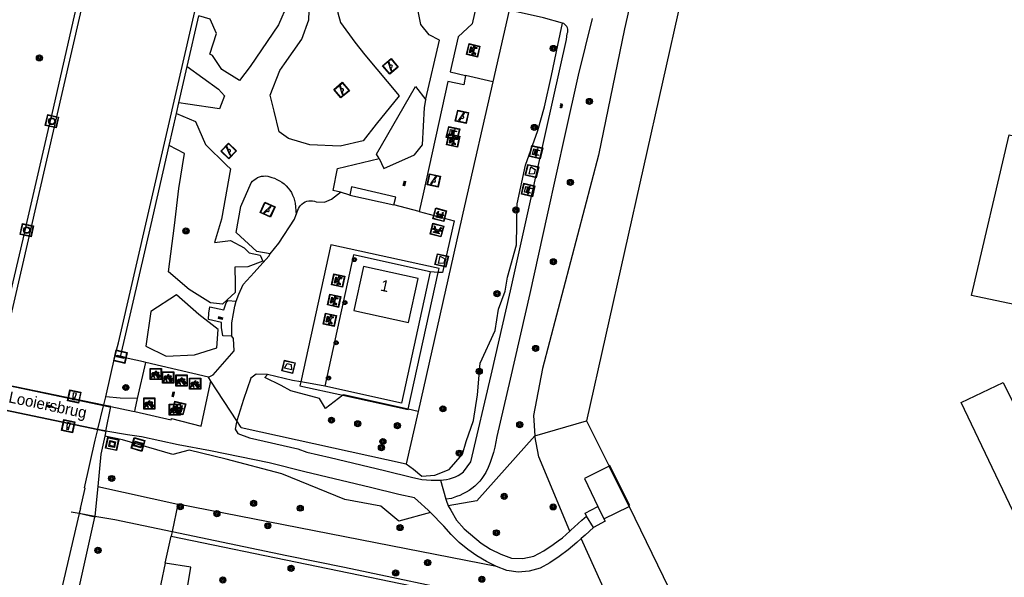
# Model space of a CAD drawing. Header units: metres. Extents: x 93870 to 95789, y 463036 to 464040.
# Tile 208 of 256: x 94489 to 94577, y 463645 to 463694. Entities that reach past the tile are written whole.
import ezdxf
from ezdxf.enums import TextEntityAlignment as Align

# ---------------------------------------------------------------- set-up
doc = ezdxf.new("R2010")
doc.units = ezdxf.units.M
doc.header["$LTSCALE"] = 25.4
for name, color, linetype in [('B_BEBOUWINGSGRENS_0', 1, 'Continuous'), ('B_LUIFEL_1', 200, 'Continuous'), ('B_WOONBOOT_LIJN_0', 1, 'Continuous'), ('G_GRENS_ALGEMEEN_0', 7, 'Continuous'), ('K_KUNSTWERKGRENS_1', 1, 'Continuous'), ('K_STEIGER_1', 1, 'Continuous'), ('Q_AFVALBAK_0', 7, 'Continuous'), ('Q_BALUSTRADE_LIJN_1', 193, 'Continuous'), ('Q_BANK_0', 7, 'Continuous'), ('Q_BLOEMBAK_0', 93, 'Continuous'), ('Q_BOOM_0', 3, 'Continuous'), ('Q_DAMWAND_0', 6, 'Continuous'), ('Q_FIETSENREK_0', 6, 'Continuous'), ('Q_KUNSTOBJECT_0', 7, 'Continuous'), ('Q_MEERPAAL_0', 7, 'Continuous'), ('Q_MEERRING_0', 7, 'Continuous'), ('Q_PICKNICKTAFEL_0', 7, 'Continuous'), ('Q_PILAAR', 10, 'Continuous'), ('Q_PILAAR_0', 10, 'Continuous'), ('Q_SPEELVOORZIENING_0', 45, 'Continuous'), ('Q_STRAATNAAMBORD_0', 7, 'Continuous'), ('Q_VLAGGENMAST_0', 191, 'Continuous'), ('S_GBKN_SYMBOOL_GV_GROOT_0', 7, 'Continuous'), ('S_GBKN_SYMBOOL_GV_GROOT_1', 7, 'Continuous'), ('S_GBKN_SYMBOOL_OV_GROOT_0', 7, 'Continuous'), ('T_CULTUURGRENS_0', 76, 'Continuous'), ('T_HEK_0', 57, 'Continuous'), ('T_HEK_1', 57, 'Continuous'), ('T_HEK_LIJN_0', 6, 'Continuous'), ('T_WALBESCHERMING_0', 45, 'Continuous'), ('V_WEGGRENS_0', 7, 'Continuous'), ('W_WATERGRENS_0', 5, 'Continuous'), ('Z_GBKN_HUISNUMMER_0', 252, 'Continuous'), ('Z_KUNSTWERKNAAM_1', 252, 'Continuous')]:
    doc.layers.add(name, color=color, linetype=linetype)

# ---------------------------------------------------------------- blocks, each defined once
blk = doc.blocks.new('Q_BLOEMBAK')
for points in [[(-0.5, 0.5), (0.5, 0.5), (0.5, -0.5), (-0.5, -0.5)], [(-0.336, 0.197), (0.331, 0.197), (0.19, -0.251), (-0.196, -0.251)]]:
    blk.add_lwpolyline(points, close=True)
blk.add_lwpolyline([(-0.442, 0.464), (0.438, 0.464, -0.414214), (0.459, 0.442), (0.459, -0.437, -0.414214), (0.438, -0.459), (-0.442, -0.459, -0.414214), (-0.463, -0.437), (-0.463, 0.442), (-0.463, 0.444), (-0.463, 0.446), (-0.463, 0.448), (-0.462, 0.45), (-0.461, 0.451), (-0.46, 0.453), (-0.459, 0.455), (-0.458, 0.456), (-0.457, 0.457), (-0.456, 0.459), (-0.454, 0.46), (-0.453, 0.461), (-0.451, 0.462), (-0.449, 0.462), (-0.447, 0.463), (-0.446, 0.463), (-0.444, 0.464), (-0.442, 0.464)], format="xyb")
blk = doc.blocks.new('Q_AFVALBAK')
for points in [[(-0.5, 0.5), (0.5, 0.5), (0.5, -0.5), (-0.5, -0.5)], [(-0.336, 0.197), (0.331, 0.197), (0.19, -0.251), (-0.196, -0.251)]]:
    blk.add_lwpolyline(points, close=True)
blk.add_lwpolyline([(-0.442, 0.464), (0.438, 0.464, -0.414214), (0.459, 0.442), (0.459, -0.437, -0.414214), (0.438, -0.459), (-0.442, -0.459, -0.414214), (-0.463, -0.437), (-0.463, 0.442), (-0.463, 0.444), (-0.463, 0.446), (-0.463, 0.448), (-0.462, 0.45), (-0.461, 0.451), (-0.46, 0.453), (-0.459, 0.455), (-0.458, 0.456), (-0.457, 0.457), (-0.456, 0.459), (-0.454, 0.46), (-0.453, 0.461), (-0.451, 0.462), (-0.449, 0.462), (-0.447, 0.463), (-0.446, 0.463), (-0.444, 0.464), (-0.442, 0.464)], format="xyb")
blk = doc.blocks.new('Q_STRAATNAAMBORD')
for points in [[(-0.5, 0.5), (0.5, 0.5), (0.5, -0.5), (-0.5, -0.5)], [(-0.369, 0.22), (0.358, 0.22), (0.358, -0.214), (-0.369, -0.214)]]:
    blk.add_lwpolyline(points, close=True)
for points in [[(-0.442, 0.464), (0.438, 0.464, -0.414214), (0.459, 0.442), (0.459, -0.437, -0.414214), (0.438, -0.459), (-0.442, -0.459, -0.414214), (-0.463, -0.437), (-0.463, 0.442), (-0.463, 0.444), (-0.463, 0.446), (-0.463, 0.448), (-0.462, 0.45), (-0.461, 0.451), (-0.46, 0.453), (-0.459, 0.455), (-0.458, 0.456), (-0.457, 0.457), (-0.456, 0.459), (-0.454, 0.46), (-0.453, 0.461), (-0.451, 0.462), (-0.449, 0.462), (-0.447, 0.463), (-0.446, 0.463), (-0.444, 0.464), (-0.442, 0.464)], [(-0.287, 0.16), (0.281, 0.16, -0.414214), (0.303, 0.139), (0.303, -0.134, -0.414214), (0.281, -0.156), (-0.287, -0.156, -0.414214), (-0.308, -0.134), (-0.308, 0.139), (-0.308, 0.14), (-0.308, 0.142), (-0.307, 0.144), (-0.307, 0.146), (-0.306, 0.148), (-0.305, 0.149), (-0.304, 0.151), (-0.303, 0.152), (-0.302, 0.154), (-0.3, 0.155), (-0.299, 0.156), (-0.297, 0.157), (-0.296, 0.158), (-0.294, 0.159), (-0.292, 0.159), (-0.29, 0.16), (-0.288, 0.16), (-0.287, 0.16)]]:
    blk.add_lwpolyline(points, format="xyb")
blk = doc.blocks.new('Q_VLAGGENMAST')
for points in [[(-0.5, 0.5), (0.5, 0.5), (0.5, -0.5), (-0.5, -0.5)], [(-0.08, 0.333), (0.071, 0.333), (0.071, -0.329), (-0.08, -0.329)]]:
    blk.add_lwpolyline(points, close=True)
blk.add_lwpolyline([(-0.442, 0.464), (0.438, 0.464, -0.414214), (0.459, 0.442), (0.459, -0.437, -0.414214), (0.438, -0.459), (-0.442, -0.459, -0.414214), (-0.463, -0.437), (-0.463, 0.442), (-0.463, 0.444), (-0.463, 0.446), (-0.463, 0.448), (-0.462, 0.45), (-0.461, 0.451), (-0.46, 0.453), (-0.459, 0.455), (-0.458, 0.456), (-0.457, 0.457), (-0.456, 0.459), (-0.454, 0.46), (-0.453, 0.461), (-0.451, 0.462), (-0.449, 0.462), (-0.447, 0.463), (-0.446, 0.463), (-0.444, 0.464), (-0.442, 0.464)], format="xyb")
blk = doc.blocks.new('Q_BANK')
blk.add_lwpolyline([(-0.5, 0.5), (0.5, 0.5), (0.5, -0.5), (-0.5, -0.5)], close=True)
blk.add_lwpolyline([(-0.442, 0.464), (0.438, 0.464, -0.414214), (0.459, 0.442), (0.459, -0.437, -0.414214), (0.438, -0.459), (-0.442, -0.459, -0.414214), (-0.463, -0.437), (-0.463, 0.442), (-0.463, 0.444), (-0.463, 0.446), (-0.463, 0.448), (-0.462, 0.45), (-0.461, 0.451), (-0.46, 0.453), (-0.459, 0.455), (-0.458, 0.456), (-0.457, 0.457), (-0.456, 0.459), (-0.454, 0.46), (-0.453, 0.461), (-0.451, 0.462), (-0.449, 0.462), (-0.447, 0.463), (-0.446, 0.463), (-0.444, 0.464), (-0.442, 0.464)], format="xyb")
for points in [[(-0.267, 0.022), (-0.366, -0.078)], [(-0.18, 0.132), (-0.267, 0.132), (-0.267, 0.276)], [(-0.267, 0.276), (0.258, 0.276), (0.258, 0.132), (0.173, 0.132)], [(-0.18, 0.022), (-0.267, 0.022)], [(-0.267, 0.022), (-0.18, 0.022)], [(-0.18, 0.022), (-0.18, 0.132)], [(-0.18, 0.132), (-0.144, 0.132)], [(-0.144, 0.132), (-0.144, 0.022)], [(0.131, 0.132), (-0.144, 0.132)], [(0.131, 0.022), (-0.144, 0.022)], [(-0.144, 0.022), (0.131, 0.022)], [(0.131, 0.022), (-0.144, 0.022)], [(-0.144, 0.022), (0.131, 0.022)], [(-0.144, 0.022), (0.131, 0.022)], [(0.131, 0.022), (0.131, 0.132)], [(0.131, 0.132), (0.173, 0.132)], [(0.173, 0.132), (0.173, 0.022)], [(0.173, 0.022), (0.255, 0.022)], [(0.173, 0.022), (0.255, 0.022)], [(0.255, 0.022), (0.357, -0.078)], [(-0.236, -0.078), (-0.366, -0.078)], [(-0.192, -0.078), (-0.192, -0.27), (-0.236, -0.27), (-0.236, -0.078)], [(-0.236, -0.078), (-0.192, -0.078)], [(0.183, -0.078), (-0.192, -0.078)], [(0.226, -0.078), (0.226, -0.268), (0.183, -0.268), (0.183, -0.078)], [(0.183, -0.078), (0.226, -0.078)], [(0.357, -0.078), (0.226, -0.078)]]:
    blk.add_lwpolyline(points)
blk = doc.blocks.new('Q_MEERRING')
blk.add_lwpolyline([(-0.5, 0.5), (0.5, 0.5), (0.5, -0.5), (-0.5, -0.5)], close=True)
blk.add_lwpolyline([(-0.442, 0.464), (0.438, 0.464, -0.414214), (0.459, 0.442), (0.459, -0.437, -0.414214), (0.438, -0.459), (-0.442, -0.459, -0.414214), (-0.463, -0.437), (-0.463, 0.442), (-0.463, 0.444), (-0.463, 0.446), (-0.463, 0.448), (-0.462, 0.45), (-0.461, 0.451), (-0.46, 0.453), (-0.459, 0.455), (-0.458, 0.456), (-0.457, 0.457), (-0.456, 0.459), (-0.454, 0.46), (-0.453, 0.461), (-0.451, 0.462), (-0.449, 0.462), (-0.447, 0.463), (-0.446, 0.463), (-0.444, 0.464), (-0.442, 0.464)], format="xyb")
for radius in [0.3, 0.3, 0.25, 0.25]:
    blk.add_circle((0, 0), radius)
blk = doc.blocks.new('Q_KUNSTOBJECT')
for points in [[(-0.5, 0.5), (0.5, 0.5), (0.5, -0.5), (-0.5, -0.5)], [(-0.184, 0.184), (0.177, 0.184), (0.177, -0.178), (-0.184, -0.178)]]:
    blk.add_lwpolyline(points, close=True)
for points in [[(-0.442, 0.464), (0.438, 0.464, -0.414214), (0.459, 0.442), (0.459, -0.437, -0.414214), (0.438, -0.459), (-0.442, -0.459, -0.414214), (-0.463, -0.437), (-0.463, 0.442), (-0.463, 0.444), (-0.463, 0.446), (-0.463, 0.448), (-0.462, 0.45), (-0.461, 0.451), (-0.46, 0.453), (-0.459, 0.455), (-0.458, 0.456), (-0.457, 0.457), (-0.456, 0.459), (-0.454, 0.46), (-0.453, 0.461), (-0.451, 0.462), (-0.449, 0.462), (-0.447, 0.463), (-0.446, 0.463), (-0.444, 0.464), (-0.442, 0.464)], [(-0.245, 0.267), (0.236, 0.267, -0.414214), (0.257, 0.245), (0.257, -0.239, -0.414214), (0.236, -0.261), (-0.245, -0.261, -0.414214), (-0.266, -0.239), (-0.266, 0.245, -0.414214), (-0.245, 0.267)]]:
    blk.add_lwpolyline(points, format="xyb")
blk = doc.blocks.new('Q_FIETSENREK')
for points in [[(-0.5, 0.5), (0.5, 0.5), (0.5, -0.5), (-0.5, -0.5)], [(-0.063, 0.145), (0.184, 0.054), (0.037, -0.093)]]:
    blk.add_lwpolyline(points, close=True)
for points in [[(-0.442, 0.464), (0.438, 0.464, -0.414214), (0.459, 0.442), (0.459, -0.437, -0.414214), (0.438, -0.459), (-0.442, -0.459, -0.414214), (-0.463, -0.437), (-0.463, 0.442), (-0.463, 0.444), (-0.463, 0.446), (-0.463, 0.448), (-0.462, 0.45), (-0.461, 0.451), (-0.46, 0.453), (-0.459, 0.455), (-0.458, 0.456), (-0.457, 0.457), (-0.456, 0.459), (-0.454, 0.46), (-0.453, 0.461), (-0.451, 0.462), (-0.449, 0.462), (-0.447, 0.463), (-0.446, 0.463), (-0.444, 0.464), (-0.442, 0.464)], [(-0.181, 0.106, 0.847256), (-0.324, -0.144)], [(-0.193, 0.075, 0.842492), (-0.305, -0.118)], [(-0.171, 0.065, 0.053288), (-0.193, 0.075)], [(-0.185, -0.134, 0.502492), (-0.147, 0.044)], [(-0.149, 0.089, 0.06236), (-0.181, 0.106)], [(-0.165, -0.161, 0.494489), (-0.125, 0.068)], [(-0.324, -0.144, 0.089606), (-0.421, -0.348)], [(-0.296, -0.162, 0.110942), (-0.375, -0.348)], [(-0.294, -0.105, 0.006942), (-0.305, -0.118)], [(-0.296, -0.162, 0.02458), (-0.283, -0.168)], [(-0.212, -0.105, 0.381614), (-0.294, -0.105)], [(-0.283, -0.168, 0.148109), (-0.198, -0.173)], [(-0.223, -0.136, 0.533998), (-0.276, -0.136)], [(-0.276, -0.136, 0.009682), (-0.271, -0.138)], [(-0.271, -0.138, 0.120201), (-0.218, -0.144)], [(-0.218, -0.144, 0.003554), (-0.223, -0.136)], [(-0.185, -0.134, 0.017985), (-0.212, -0.105)], [(-0.122, -0.348, 0.075837), (-0.198, -0.173)], [(-0.075, -0.348, 0.094234), (-0.165, -0.161)], [(0.095, -0.16, 0.385208), (0.186, -0.333)], [(0.209, -0.054, 0.224648), (0.108, -0.128)], [(0.126, -0.171, 0.376993), (0.197, -0.303)], [(0.212, -0.086, 0.20829), (0.139, -0.139)], [(0.186, -0.333, 1), (0.287, -0.06)], [(0.197, -0.303, 1), (0.276, -0.09)], [(0.287, -0.06, 0.086253), (0.238, -0.051)], [(0.276, -0.09, 0.079305), (0.241, -0.083)]]:
    blk.add_lwpolyline(points, format="xyb")
for points in [[(-0.171, 0.065), (-0.263, -0.038), (-0.239, -0.059), (-0.147, 0.044)], [(0.081, 0.221), (-0.003, 0.252), (-0.149, 0.089)], [(-0.125, 0.068), (-0.086, 0.111), (0.018, -0.131), (0.095, -0.16)], [(0.238, -0.051), (0.229, 0.053), (0.261, 0.093), (0.302, 0.078), (0.314, 0.11), (0.192, 0.155), (0.18, 0.123), (0.231, 0.104), (0.207, 0.076), (-0.04, 0.167), (0, 0.216), (0.07, 0.191), (0.081, 0.221)], [(0.209, -0.054), (0.199, 0.029), (0.057, -0.108)], [(-0.421, -0.348), (-0.375, -0.348)], [(-0.122, -0.348), (-0.075, -0.348)], [(0.057, -0.108), (0.108, -0.128)], [(0.126, -0.171), (0.253, -0.218), (0.241, -0.083)], [(0.139, -0.139), (0.222, -0.17), (0.212, -0.086)]]:
    blk.add_lwpolyline(points)
blk = doc.blocks.new('Q_PICKNICKTAFEL')
blk.add_lwpolyline([(-0.5, 0.5), (0.5, 0.5), (0.5, -0.5), (-0.5, -0.5)], close=True)
blk.add_lwpolyline([(-0.442, 0.464), (0.438, 0.464, -0.414214), (0.459, 0.442), (0.459, -0.437, -0.414214), (0.438, -0.459), (-0.442, -0.459, -0.414214), (-0.463, -0.437), (-0.463, 0.442), (-0.463, 0.444), (-0.463, 0.446), (-0.463, 0.448), (-0.462, 0.45), (-0.461, 0.451), (-0.46, 0.453), (-0.459, 0.455), (-0.458, 0.456), (-0.457, 0.457), (-0.456, 0.459), (-0.454, 0.46), (-0.453, 0.461), (-0.451, 0.462), (-0.449, 0.462), (-0.447, 0.463), (-0.446, 0.463), (-0.444, 0.464), (-0.442, 0.464)], format="xyb")
for points in [[(-0.246, -0.058), (-0.408, -0.058), (-0.408, 0.021)], [(-0.408, 0.021), (-0.214, 0.021)], [(-0.136, 0.213), (-0.267, 0.213), (-0.267, 0.284)], [(-0.267, 0.284), (0.257, 0.284), (0.257, 0.213), (0.127, 0.213)], [(-0.214, 0.021), (-0.136, 0.213)], [(-0.115, 0.021), (-0.035, 0.213)], [(-0.115, 0.021), (0.107, 0.021)], [(0.025, 0.213), (-0.035, 0.213)], [(0.107, 0.021), (0.025, 0.213)], [(0.206, 0.021), (0.127, 0.213)], [(0.206, 0.021), (0.4, 0.021), (0.4, -0.058), (0.239, -0.058)], [(-0.336, -0.28), (-0.246, -0.058)], [(-0.336, -0.28), (-0.24, -0.279)], [(-0.24, -0.279), (-0.148, -0.058)], [(0.141, -0.058), (-0.148, -0.058)], [(0.234, -0.277), (0.141, -0.058)], [(0.234, -0.277), (0.33, -0.277)], [(0.33, -0.277), (0.239, -0.058)]]:
    blk.add_lwpolyline(points)
blk = doc.blocks.new('Q_SPEELVOORZIENING')
blk.add_lwpolyline([(-0.5, 0.5), (0.5, 0.5), (0.5, -0.5), (-0.5, -0.5)], close=True)
for points in [[(-0.442, 0.464), (0.438, 0.464, -0.414214), (0.459, 0.442), (0.459, -0.437, -0.414214), (0.438, -0.459), (-0.442, -0.459, -0.414214), (-0.463, -0.437), (-0.463, 0.442), (-0.463, 0.444), (-0.463, 0.446), (-0.463, 0.448), (-0.462, 0.45), (-0.461, 0.451), (-0.46, 0.453), (-0.459, 0.455), (-0.458, 0.456), (-0.457, 0.457), (-0.456, 0.459), (-0.454, 0.46), (-0.453, 0.461), (-0.451, 0.462), (-0.449, 0.462), (-0.447, 0.463), (-0.446, 0.463), (-0.444, 0.464), (-0.442, 0.464)], [(-0.363, 0.198, 1.168313), (-0.386, 0.141)], [(-0.087, 0.021, 0.778987), (-0.04, -0.167)], [(-0.04, -0.167, 0.508825), (0.056, -0.036)], [(0.355, -0.156, 1.031322), (0.378, -0.1)]]:
    blk.add_lwpolyline(points, format="xyb")
for points in [[(-0.386, 0.141), (-0.087, 0.021)], [(-0.363, 0.198), (0.378, -0.1)], [(0.056, -0.036), (0.355, -0.156)]]:
    blk.add_lwpolyline(points)
blk = doc.blocks.new('Q_BOOM')
for radius in [0.27, 0.18, 0.09]:
    blk.add_circle((0, 0), radius)
blk = doc.blocks.new('Q_MEERPAAL')
for points in [[(-0.5, 0.5), (0.5, 0.5), (0.5, -0.5), (-0.5, -0.5)], [(-0.076, 0.32), (0.068, 0.32), (0.068, 0.17), (-0.076, 0.17)]]:
    blk.add_lwpolyline(points, close=True)
blk.add_lwpolyline([(-0.442, 0.464), (0.438, 0.464, -0.414214), (0.459, 0.442), (0.459, -0.437, -0.414214), (0.438, -0.459), (-0.442, -0.459, -0.414214), (-0.463, -0.437), (-0.463, 0.442), (-0.463, 0.444), (-0.463, 0.446), (-0.463, 0.448), (-0.462, 0.45), (-0.461, 0.451), (-0.46, 0.453), (-0.459, 0.455), (-0.458, 0.456), (-0.457, 0.457), (-0.456, 0.459), (-0.454, 0.46), (-0.453, 0.461), (-0.451, 0.462), (-0.449, 0.462), (-0.447, 0.463), (-0.446, 0.463), (-0.444, 0.464), (-0.442, 0.464)], format="xyb")
for points in [[(-0.076, 0.124), (-0.136, -0.311)], [(-0.076, 0.124), (0.068, 0.124)], [(0.068, 0.124), (0.122, -0.311)], [(-0.136, -0.311), (0.122, -0.311)]]:
    blk.add_lwpolyline(points)
blk = doc.blocks.new('S_GBKN_SYMBOOL_OV_GROOT')
for points in [[(-0.21875, 0.0625), (0.21875, 0.0625)], [(-0.21875, 0), (0.21875, 0)], [(-0.1875, 0.0625), (-0.1875, 0)], [(-0.125, 0.09375), (-0.125, 0.0625)], [(-0.125, 0), (-0.125, -0.0625)], [(-0.0625, 0.0625), (-0.0625, 0)], [(0, 0.09375), (0, 0.0625)], [(0, 0), (0, -0.0625)], [(0.0625, 0.0625), (0.0625, 0)], [(0.125, 0.09375), (0.125, 0.0625)], [(0.125, 0), (0.125, -0.0625)], [(0.1875, 0.0625), (0.1875, 0)], [(-0.21875, -0.0625), (0.21875, -0.0625)], [(-0.1875, -0.0625), (-0.1875, -0.09375)], [(-0.0625, -0.0625), (-0.0625, -0.09375)], [(0.0625, -0.0625), (0.0625, -0.09375)], [(0.1875, -0.0625), (0.1875, -0.09375)]]:
    blk.add_lwpolyline(points)
blk = doc.blocks.new('S_GBKN_SYMBOOL_GV_GROOT')
for points in [[(-0.1875, 0.03125), (-0.09375, 0.09375)], [(-0.1875, -0.0625), (0.0625, 0.09375)], [(-0.1875, 0.09375), (0.125, -0.09375)], [(-0.1875, 0), (-0.03125, -0.09375)], [(-0.125, -0.09375), (0.1875, 0.09375)], [(-0.0625, 0.09375), (0.1875, -0.0625)], [(0.03125, -0.09375), (0.1875, 0)], [(0.09375, 0.09375), (0.1875, 0.03125)]]:
    blk.add_lwpolyline(points)
blk = doc.blocks.new('BOOM-970')
at = {"layer": 'Q_PILAAR'}
for radius in [0.18, 0.09]:
    blk.add_circle((0, 0), radius, dxfattribs=at)
blk = doc.blocks.new('Q_PILAAR')
at = {"layer": 'Q_PILAAR'}
for p, q in [((0.115, 0.118), (0.051, 0.054)), ((0.052, 0.307), (0.116, 0.243)), ((0.308, 0.307), (0.243, 0.244)), ((0.244, 0.117), (0.309, 0.054))]:
    blk.add_line(p, q, dxfattribs=at)
blk.add_blockref('BOOM-970', (0.18, 0.18))

msp = doc.modelspace()

# ---------------------------------------------------------------- linework, layer by layer
at = {"layer": 'B_BEBOUWINGSGRENS_0'}
msp.add_lwpolyline([(94524.954, 463671.24), (94520.085, 463672.3), (94519.231, 463668.377), (94524.1, 463667.317), (94524.954, 463671.24)], dxfattribs=at)
at = {"layer": 'B_LUIFEL_1'}
for p, q in [((94524.072, 463659.571), (94526.752, 463671.785)), ((94518.242, 463660.823), (94524.069, 463659.557)), ((94524.069, 463659.557), (94524.072, 463659.571))]:
    msp.add_line(p, q, dxfattribs=at)
for points in [[(94526.752, 463671.785), (94526.83, 463672.142), (94517.17, 463674.235), (94514.499, 463662.015)], [(94514.499, 463662.015), (94514.42, 463661.653), (94518.242, 463660.823)]]:
    msp.add_lwpolyline(points, dxfattribs=at)
at = {"layer": 'B_WOONBOOT_LIJN_0'}
for points in [[(94577.674, 463684.051), (94582.038, 463683.044), (94578.681, 463668.785), (94574.318, 463669.708), (94577.674, 463684.051)], [(94577.136, 463661.967), (94583.742, 463648.622), (94579.882, 463646.584), (94573.398, 463660.183), (94577.136, 463661.967)]]:
    msp.add_lwpolyline(points, dxfattribs=at)
at = {"layer": 'G_GRENS_ALGEMEEN_0'}
for p, q in [((94531.62, 463688.777), (94529.184, 463689.333)), ((94499.942, 463660.549), (94500.67, 463663.748))]:
    msp.add_line(p, q, dxfattribs=at)
for points in [[(94498.955, 463714.898), (94496.868, 463705.857), (94496.503, 463704.276), (94494.651, 463696.253), (94494.281, 463694.673), (94492.306, 463686.05), (94491.94, 463684.446), (94490.062, 463676.33), (94489.704, 463674.752), (94487.837, 463666.753), (94487.499, 463665.134), (94486.776, 463662.046)], [(94520.123, 463698.989), (94517.867, 463696.462), (94517.788, 463694.924), (94518.048, 463694.058), (94519.322, 463692.319), (94520.198, 463691.172), (94523.277, 463687.515), (94521.217, 463684.997), (94520.052, 463683.5), (94517.992, 463683.033), (94515.307, 463683.166), (94513.411, 463683.735), (94512.571, 463684.319), (94512.114, 463686.156), (94511.756, 463687.581), (94512.639, 463689.797), (94513.052, 463690.372), (94514.58, 463692.569), (94515.201, 463694.31), (94515.263, 463695.947), (94514.319, 463696.4), (94513.315, 463697.68), (94512.585, 463699.908)], [(94511.773, 463673.433), (94510.576, 463673.64), (94508.723, 463675.336), (94509.131, 463677.661), (94510.079, 463679.758), (94510.197, 463679.901), (94510.331, 463680.028), (94510.48, 463680.137), (94510.642, 463680.228), (94510.813, 463680.298), (94510.992, 463680.347), (94511.175, 463680.373), (94511.36, 463680.377), (94511.544, 463680.358), (94511.724, 463680.316), (94511.898, 463680.253), (94512.138, 463680.174), (94512.371, 463680.075), (94512.594, 463679.956), (94512.806, 463679.819), (94513.006, 463679.664), (94513.192, 463679.492), (94513.362, 463679.305), (94513.516, 463679.105), (94513.652, 463678.891), (94513.769, 463678.667), (94513.866, 463678.434), (94513.944, 463678.193), (94514, 463677.947), (94514.082, 463676.938)], [(94526.02, 463671.838), (94523.463, 463660.123), (94516.637, 463661.633)], [(94508.339, 463666.108), (94507.537, 463666.115), (94507.429, 463666.878), (94507.429, 463667.303), (94506.256, 463667.577), (94506.305, 463668.148), (94506.379, 463668.711), (94507.618, 463668.456), (94507.852, 463669.067), (94507.992, 463669.277), (94508.723, 463669.202)], [(94499.677, 463659.376), (94499.716, 463659.558), (94499.942, 463660.549)]]:
    msp.add_lwpolyline(points, dxfattribs=at)
at = {"layer": 'K_KUNSTWERKGRENS_1'}
for p, q in [((94496.919, 463659.944), (94487.239, 463661.95)), ((94486.74, 463659.786), (94496.386, 463657.768)), ((94497.537, 463659.816), (94496.919, 463659.944)), ((94497.097, 463657.619), (94497.537, 463659.816)), ((94496.386, 463657.768), (94497.097, 463657.619))]:
    msp.add_line(p, q, dxfattribs=at)
msp.add_lwpolyline([(94542.014, 463654.494), (94539.794, 463653.403), (94541.005, 463650.905)], dxfattribs=at)
at = {"layer": 'K_STEIGER_1'}
for p, q in [((94543.778, 463650.913), (94542.014, 463654.494)), ((94541.54, 463649.802), (94543.778, 463650.913))]:
    msp.add_line(p, q, dxfattribs=at)
at = {"layer": 'Q_BALUSTRADE_LIJN_1'}
for p, q in [((94496.904, 463659.883), (94487.229, 463661.906)), ((94486.747, 463659.815), (94496.397, 463657.813)), ((94497.431, 463659.773), (94496.904, 463659.883)), ((94496.397, 463657.813), (94497.013, 463657.685)), ((94543.846, 463650.99), (94542.043, 463654.588))]:
    msp.add_line(p, q, dxfattribs=at)
at = {"layer": 'Q_DAMWAND_0'}
for p, q in [((94552.959, 463716.387), (94539.98, 463658.53)), ((94539.98, 463658.53), (94542.014, 463654.494)), ((94494.83, 463650.714), (94494.733, 463650.295)), ((94543.778, 463650.913), (94548.151, 463641.919)), ((94494.733, 463650.295), (94494.728, 463650.275))]:
    msp.add_line(p, q, dxfattribs=at)
for points in [[(94497.945, 463664.39), (94498.248, 463665.502), (94510.53, 463718.945), (94513.999, 463733.685), (94515.242, 463738.782)], [(94542.014, 463654.494), (94543.24, 463652.006), (94543.778, 463650.913)], [(94494.728, 463650.275), (94490.951, 463634.096), (94490.31, 463631.351), (94489.104, 463626.183), (94488.253, 463622.538), (94487.279, 463619.649), (94486.738, 463618.046), (94484.78, 463613.71)]]:
    msp.add_lwpolyline(points, dxfattribs=at)
at = {"layer": 'T_CULTUURGRENS_0'}
for p, q in [((94518.866, 463678.68), (94522.802, 463677.818)), ((94497.945, 463664.39), (94498.409, 463664.264)), ((94496.924, 463659.966), (94497.537, 463659.816)), ((94524.952, 463659.372), (94524.072, 463659.571)), ((94535.38, 463657.2), (94539.98, 463658.53)), ((94497.097, 463657.619), (94497.002, 463657.177)), ((94496.383, 463652.682), (94496.131, 463650.05)), ((94496.383, 463652.682), (94503.539, 463651.114)), ((94503.539, 463651.114), (94503.009, 463648.67)), ((94531.955, 463645.542), (94503.539, 463651.114)), ((94496.122, 463649.96), (94494.728, 463650.275)), ((94496.131, 463650.05), (94496.122, 463649.96)), ((94502.394, 463645.84), (94502.922, 463648.271)), ((94503.009, 463648.67), (94502.922, 463648.271)), ((94541.904, 463642.741), (94539.499, 463648.037))]:
    msp.add_line(p, q, dxfattribs=at)
for points in [[(94550.11, 463724.648), (94548.44, 463715.88), (94543.36, 463693.51), (94541.06, 463682.24), (94536.05, 463663.22), (94535.26, 463659.01), (94535.38, 463657.2)], [(94512.585, 463699.908), (94512.703, 463698.321), (94513.086, 463696.685), (94513.306, 463695.691), (94512.518, 463693.866), (94509.976, 463690.129), (94509.029, 463688.894), (94507.457, 463689.866), (94506.625, 463691.132), (94506.368, 463691.243), (94506.981, 463693.087), (94506.407, 463694.372), (94505.392, 463694.662)], [(94523.898, 463654.705), (94524.551, 463654.229), (94525.293, 463653.605), (94526.45, 463653.706), (94527.736, 463654.216), (94528.922, 463655.565), (94529.258, 463656.71), (94529.891, 463658.578), (94530.242, 463660.869), (94530.483, 463663.69), (94531.822, 463666.608), (94532.132, 463668.489), (94532.723, 463670.114), (94532.924, 463671.341), (94533.736, 463674.227), (94533.805, 463677.901), (94534.524, 463681.342), (94535.631, 463684.426), (94536.24, 463686.534), (94536.845, 463689.34), (94537.415, 463692.05), (94537.845, 463694.018)], [(94504.359, 463690.151), (94507.158, 463688.129), (94507.703, 463687.525), (94507.245, 463686.363), (94504.431, 463686.778), (94503.616, 463686.89)], [(94521.488, 463681.944), (94521.261, 463682.31), (94524.72, 463688.347), (94525.649, 463687.179)], [(94503.404, 463685.963), (94505.106, 463685.231), (94506.008, 463683.184), (94507.877, 463681.346), (94508.224, 463681.024), (94507.419, 463676.523), (94506.799, 463674.437), (94508.211, 463674.614), (94509.432, 463673.959), (94509.893, 463673.536), (94510.864, 463673.302), (94511.12, 463672.775), (94509.771, 463672.267), (94508.599, 463672.247), (94508.641, 463670.793), (94508.632, 463669.997), (94507.937, 463669.335), (94507.521, 463668.938), (94506.451, 463669.071), (94504.549, 463670.246), (94502.679, 463671.831), (94503.24, 463675.952), (94503.628, 463679.269), (94504.119, 463682.39), (94502.752, 463683.101)], [(94522.802, 463677.818), (94522.97, 463678.485), (94519.014, 463679.411), (94518.866, 463678.68)], [(94500.675, 463665.202), (94502.48, 463664.316), (94505.023, 463664.418), (94506.992, 463665.044), (94507.119, 463666.679), (94505.4, 463668.038), (94503.42, 463669.768), (94501.111, 463668.288), (94500.675, 463665.202)], [(94518.242, 463660.823), (94516.711, 463659.642), (94516.168, 463660.529), (94513.607, 463661.221), (94512.741, 463661.701), (94511.301, 463662.393), (94511.539, 463662.674)], [(94499.942, 463660.549), (94498.38, 463660.55), (94497.103, 463660.695)], [(94524.072, 463659.571), (94518.307, 463660.873), (94518.242, 463660.823)], [(94497.002, 463657.177), (94496.66, 463655.58), (94496.383, 463652.682)], [(94526.076, 463650.361), (94523.253, 463649.609), (94521.619, 463650.927), (94518.428, 463651.52), (94512.791, 463653.827), (94507.846, 463655.128), (94504.549, 463655.92), (94503.083, 463655.547), (94498.598, 463656.835), (94497.002, 463657.177)], [(94535.38, 463657.2), (94530.21, 463651.4), (94527.637, 463650.964)], [(94538.488, 463648.703), (94535.72, 463655.32), (94535.38, 463657.2)], [(94491.784, 463631.024), (94492.64, 463634.3), (94496.122, 463649.96)], [(94502.922, 463648.271), (94527.122, 463643.269), (94537.074, 463641.074), (94538.779, 463640.447), (94540.318, 463639.349), (94541.803, 463637.625), (94546.311, 463633.034)], [(94502.394, 463645.84), (94501.999, 463644.019), (94500, 463629.955), (94499.626, 463627.944)], [(94504.389, 463643.665), (94504.694, 463645.499), (94502.394, 463645.84)]]:
    msp.add_lwpolyline(points, dxfattribs=at)
at = {"layer": 'T_HEK_0'}
for p, q in [((94504.359, 463690.151), (94505.392, 463694.662)), ((94533.08, 463695.178), (94531.62, 463688.777)), ((94503.616, 463686.89), (94504.359, 463690.151)), ((94503.404, 463685.963), (94503.616, 463686.89)), ((94502.752, 463683.101), (94503.404, 463685.963)), ((94506.257, 463662.429), (94500.67, 463663.748)), ((94506.481, 463662.086), (94506.257, 463662.429)), ((94508.792, 463658.54), (94506.481, 463662.086)), ((94524.952, 463659.372), (94523.898, 463654.705)), ((94509.185, 463657.937), (94508.792, 463658.54)), ((94509.185, 463657.937), (94523.898, 463654.705))]:
    msp.add_line(p, q, dxfattribs=at)
for points in [[(94531.62, 463688.777), (94529.1, 463677.728), (94524.952, 463659.372)], [(94498.409, 463664.264), (94501.144, 463676.042), (94502.752, 463683.101)], [(94500.67, 463663.748), (94500.471, 463663.795), (94498.409, 463664.264)]]:
    msp.add_lwpolyline(points, dxfattribs=at)
at = {"layer": 'T_HEK_1'}
msp.add_line((94541.005, 463650.905), (94541.54, 463649.802), dxfattribs=at)
at = {"layer": 'T_HEK_LIJN_0'}
for p, q in [((94494.005, 463650.422), (94494.733, 463650.295)), ((94494.733, 463650.295), (94496.131, 463650.05))]:
    msp.add_line(p, q, dxfattribs=at)
for points in [[(94496.131, 463650.05), (94497.898, 463649.741), (94503.009, 463648.67)], [(94503.009, 463648.67), (94513.241, 463646.526), (94518.384, 463645.499), (94530.506, 463642.942), (94536.004, 463641.9), (94542.997, 463640.333)]]:
    msp.add_lwpolyline(points, dxfattribs=at)
at = {"layer": 'T_WALBESCHERMING_0'}
for p, q in [((94497.103, 463660.695), (94497.945, 463664.39)), ((94496.924, 463659.966), (94497.103, 463660.695)), ((94496.397, 463657.813), (94496.904, 463659.883)), ((94496.904, 463659.883), (94496.919, 463659.944)), ((94496.919, 463659.944), (94496.924, 463659.966)), ((94496.386, 463657.768), (94496.397, 463657.813))]:
    msp.add_line(p, q, dxfattribs=at)
msp.add_lwpolyline([(94494.83, 463650.714), (94495.254, 463652.53), (94495.187, 463652.573), (94496.151, 463656.807), (94496.386, 463657.768)], dxfattribs=at)
at = {"layer": 'V_WEGGRENS_0'}
for p, q in [((94518.866, 463678.68), (94518.035, 463678.925)), ((94525.052, 463677.196), (94522.802, 463677.818)), ((94526.752, 463671.785), (94526.02, 463671.838)), ((94526.945, 463653.258), (94527.426, 463651.568)), ((94540.605, 463649.019), (94539.976, 463650.036))]:
    msp.add_line(p, q, dxfattribs=at)
for points in [[(94525.649, 463687.179), (94525.662, 463687.26), (94526.868, 463692.49), (94525.942, 463692.967), (94525.199, 463693.879), (94524.897, 463695.376), (94524.925, 463696.408), (94525.588, 463697.695), (94526.537, 463698.365), (94527.806, 463698.914)], [(94529.267, 463697.388), (94530.131, 463695.51), (94529.771, 463693.956), (94528.527, 463692.775), (94527.819, 463689.663), (94529.184, 463689.333)], [(94537.845, 463694.018), (94536.141, 463694.48), (94533.08, 463695.178)], [(94526.945, 463653.258), (94527.222, 463653.271), (94527.497, 463653.307), (94527.767, 463653.365), (94528.032, 463653.447), (94528.289, 463653.55), (94528.537, 463653.674), (94528.773, 463653.818), (94528.997, 463653.982), (94529.655, 463654.895), (94531.468, 463662.609), (94533.212, 463670.132), (94534.732, 463677.103), (94536.394, 463684.427), (94538.188, 463692.553), (94538.265, 463693.091), (94538.3, 463693.212), (94538.312, 463693.337), (94538.303, 463693.462), (94538.272, 463693.584), (94538.22, 463693.698), (94538.149, 463693.802), (94538.061, 463693.892), (94537.959, 463693.964), (94537.845, 463694.018)], [(94540.476, 463694.422), (94539.249, 463689.36), (94538.079, 463684.155), (94536.472, 463676.902), (94534.932, 463669.889), (94533.181, 463662.259), (94531.974, 463657.14), (94531.892, 463656.667), (94531.79, 463656.198), (94531.67, 463655.733), (94531.53, 463655.274), (94531.372, 463654.821), (94531.195, 463654.375), (94531, 463653.936), (94530.834, 463653.667), (94530.651, 463653.41), (94530.451, 463653.166), (94530.236, 463652.936), (94530.005, 463652.72), (94529.761, 463652.52), (94529.504, 463652.337), (94529.236, 463652.171), (94528.957, 463652.023), (94528.669, 463651.894), (94528.373, 463651.784), (94527.927, 463651.626), (94527.426, 463651.568)], [(94529.184, 463689.333), (94529.029, 463688.502), (94527.608, 463688.811), (94525.408, 463678.79), (94525.052, 463677.196)], [(94521.488, 463681.944), (94521.897, 463681.054), (94524.632, 463682.273), (94525.351, 463683.149), (94525.538, 463686.473), (94525.649, 463687.179)], [(94518.035, 463678.925), (94517.375, 463679.074), (94517.774, 463681.06), (94521.488, 463681.944)], [(94514.082, 463676.938), (94514.233, 463677.315), (94514.295, 463677.473), (94514.378, 463677.62), (94514.48, 463677.755), (94514.6, 463677.875), (94514.735, 463677.977), (94514.883, 463678.059), (94515.04, 463678.121), (94515.205, 463678.16), (94515.373, 463678.176), (94515.543, 463678.169), (94515.709, 463678.139), (94515.87, 463678.086), (94516.607, 463678.049), (94517.246, 463678.3), (94518.035, 463678.925)], [(94525.052, 463677.196), (94528.17, 463676.379), (94527.13, 463671.757), (94526.752, 463671.785)], [(94511.773, 463673.433), (94512.522, 463674.387), (94513.919, 463676.531), (94514.082, 463676.938)], [(94508.723, 463669.202), (94508.978, 463669.825), (94509.363, 463670.71), (94510.325, 463671.759), (94511.635, 463673.217), (94511.773, 463673.433)], [(94526.02, 463671.838), (94519.209, 463673.343), (94516.637, 463661.633)], [(94508.339, 463666.108), (94508.346, 463667.273), (94508.477, 463668.128), (94508.61, 463668.76), (94508.723, 463669.202)], [(94506.257, 463662.429), (94506.663, 463662.657), (94508.558, 463664.779), (94508.503, 463665.882), (94508.339, 463666.108)], [(94499.677, 463659.376), (94502.944, 463658.642), (94502.965, 463658.745), (94505.603, 463658.078), (94506.481, 463662.086)], [(94511.539, 463662.674), (94510.507, 463662.69), (94510.035, 463662.348), (94509.386, 463660.452), (94508.792, 463658.54)], [(94514.499, 463662.015), (94513.763, 463662.142), (94511.539, 463662.674)], [(94516.637, 463661.633), (94515.514, 463661.84), (94514.499, 463662.015)], [(94497.537, 463659.816), (94499.498, 463659.404), (94499.677, 463659.376)], [(94508.792, 463658.54), (94508.754, 463658.418), (94508.634, 463657.804), (94508.884, 463657.424), (94509.926, 463657.037), (94514.22, 463656.058), (94515.026, 463655.756), (94517.118, 463655.28), (94521.947, 463654.1), (94524.496, 463653.487), (94524.897, 463653.395), (94525.303, 463653.325), (94525.711, 463653.276), (94526.122, 463653.248), (94526.534, 463653.242), (94526.945, 463653.258)], [(94524.634, 463651.688), (94523.234, 463651.97), (94520.7, 463652.604), (94514.851, 463653.981), (94511.682, 463654.785), (94506.443, 463655.874), (94503.551, 463656.394), (94500.279, 463657.104), (94499.047, 463657.294), (94497.097, 463657.619)], [(94526.076, 463650.361), (94525.853, 463650.588), (94524.926, 463651.415), (94524.634, 463651.688)], [(94527.426, 463651.568), (94527.458, 463651.467), (94527.637, 463650.964)], [(94527.637, 463650.964), (94527.879, 463650.564), (94528.395, 463649.693), (94529.057, 463648.924), (94530.595, 463647.646), (94531.43, 463647.087), (94532.331, 463646.65), (94533.284, 463646.304), (94534.297, 463646.257), (94535.293, 463646.464), (94536.175, 463646.96), (94537.011, 463647.521), (94537.459, 463647.846), (94537.824, 463648.111), (94538.488, 463648.703)], [(94539.976, 463650.036), (94539.866, 463650.32), (94541.005, 463650.905)], [(94531.955, 463645.542), (94531.045, 463645.99), (94530.207, 463646.514), (94529.39, 463647.062), (94528.615, 463647.685), (94527.9, 463648.411), (94527.249, 463649.163), (94526.076, 463650.361)], [(94538.488, 463648.703), (94538.575, 463648.78), (94539.572, 463649.694), (94539.976, 463650.036)], [(94541.54, 463649.802), (94541.642, 463649.59), (94540.605, 463649.019)], [(94540.605, 463649.019), (94539.858, 463648.359), (94539.499, 463648.037)], [(94539.499, 463648.037), (94539.118, 463647.696), (94538.353, 463647.048), (94537.543, 463646.458), (94536.702, 463645.893), (94535.833, 463645.401), (94534.864, 463645.15), (94533.879, 463645.043), (94532.88, 463645.194), (94531.955, 463645.542)]]:
    msp.add_lwpolyline(points, dxfattribs=at)
at = {"layer": 'W_WATERGRENS_0'}
msp.add_lwpolyline([(94487.239, 463661.95), (94487.255, 463662.018), (94499.402, 463714.628), (94502.631, 463717.017), (94509.009, 463744.57), (94510.292, 463745.882), (94515.403, 463744.774), (94516.231, 463742.844)], dxfattribs=at)
at = {"layer": 'Z_KUNSTWERKNAAM_1'}
msp.add_line((94491.903, 463659.845), (94492.882, 463659.641), dxfattribs=at)

# ---------------------------------------------------------------- block references
at = {"layer": 'Q_AFVALBAK_0', "rotation": 77.21467043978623}
msp.add_blockref('Q_AFVALBAK', (94535.121, 463680.816), dxfattribs=at)
at = {"layer": 'Q_BANK_0'}
for p, rotation in [((94528.071, 463684.202), 77.61777961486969), ((94535.48, 463682.5), 77.21467043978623), ((94534.776, 463679.126), 77.21467043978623), ((94526.886, 463676.919), 165.317056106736), ((94503.62, 463659.682), 165.8105459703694)]:
    msp.add_blockref('Q_BANK', p, dxfattribs=dict(at, rotation=rotation))
at = {"layer": 'Q_BLOEMBAK_0'}
for p, rotation in [((94527.058, 463672.85), 77.31902656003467), ((94513.398, 463663.358), 166.5471469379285)]:
    msp.add_blockref('Q_BLOEMBAK', p, dxfattribs=dict(at, rotation=rotation))
at = {"layer": 'Q_BOOM_0'}
for p, rotation in [((94537.023, 463691.757), 78.12199767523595), ((94491.181, 463690.908), 77.09956211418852), ((94540.24, 463687.029), 77.33140414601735), ((94535.316, 463684.71), 73.88602429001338), ((94538.545, 463679.804), 77.50716370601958), ((94533.683, 463677.343), 88.92407618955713), ((94504.254, 463675.48), 82.24786350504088), ((94537.031, 463672.729), 77.61487069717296), ((94531.996, 463669.883), 70.01406251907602), ((94535.439, 463665.003), 75.24309290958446), ((94530.417, 463662.948), 85.11703779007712), ((94498.89, 463661.516), 179.9633189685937), ((94527.176, 463659.614), 77.26644743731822), ((94517.232, 463658.6), 121.4739627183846), ((94519.573, 463658.286), 167.7443479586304), ((94523.113, 463658.114), 77.27376026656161), ((94534.023, 463658.203), 93.79306428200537), ((94521.819, 463656.699), 167.6106349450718), ((94521.685, 463656.145), 167.6106349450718), ((94528.636, 463655.662), 48.67904260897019), ((94497.624, 463653.403), 167.6408565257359), ((94532.639, 463651.809), 48.28684922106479), ((94503.742, 463650.881), 168.9058201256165), ((94510.28, 463651.189), 168.9058201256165), ((94514.444, 463650.751), 168.9058201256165), ((94537.006, 463650.869), 112.7003606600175), ((94507.009, 463650.263), 168.9058201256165), ((94511.554, 463649.182), 168.9058201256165), ((94523.351, 463649.023), 141.1100209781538), ((94531.946, 463648.558), 146.1992314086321), ((94496.403, 463646.994), 77.46421936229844), ((94513.623, 463645.387), 168.3217484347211), ((94525.809, 463645.901), 168.9058201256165), ((94507.542, 463644.347), 175.2918974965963), ((94522.955, 463644.976), 168.3217484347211), ((94530.645, 463644.415), 168.9058201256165)]:
    msp.add_blockref('Q_BOOM', p, dxfattribs=dict(at, rotation=rotation))
at = {"layer": 'Q_FIETSENREK_0'}
for p in [(94501.559, 463662.721), (94502.659, 463662.413), (94503.859, 463662.131), (94505.069, 463661.859), (94500.98, 463660.082), (94503.264, 463659.534)]:
    msp.add_blockref('Q_FIETSENREK', p, dxfattribs=at)
at = {"layer": 'Q_KUNSTOBJECT_0', "rotation": 167.9052429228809}
msp.add_blockref('Q_KUNSTOBJECT', (94497.669, 463656.478), dxfattribs=at)
at = {"layer": 'Q_MEERPAAL_0'}
for p, rotation in [((94494.29, 463660.707), 168.2923214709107), ((94493.744, 463658.063), 168.1841711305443)]:
    msp.add_blockref('Q_MEERPAAL', p, dxfattribs=dict(at, rotation=rotation))
at = {"layer": 'Q_MEERRING_0'}
for p, rotation in [((94492.295, 463685.26), 77.14633837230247), ((94490.056, 463675.545), 77.2177067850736)]:
    msp.add_blockref('Q_MEERRING', p, dxfattribs=dict(at, rotation=rotation))
at = {"layer": 'Q_PICKNICKTAFEL_0'}
for p, rotation in [((94529.876, 463691.585), 77.18300224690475), ((94528.084, 463683.533), 77.61777961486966), ((94526.642, 463675.556), 165.317056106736), ((94517.829, 463671.048), 77.61218438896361), ((94517.477, 463669.257), 77.61218438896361), ((94517.084, 463667.557), 77.61218438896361)]:
    msp.add_blockref('Q_PICKNICKTAFEL', p, dxfattribs=dict(at, rotation=rotation))
at = {"layer": 'Q_PILAAR_0'}
for p, rotation in [((94519.412, 463672.71), 77.61218438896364), ((94518.566, 463668.875), 77.61218438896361), ((94517.785, 463665.287), 77.61218438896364), ((94517.104, 463662.141), 77.61218438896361)]:
    msp.add_blockref('Q_PILAAR', p, dxfattribs=dict(at, rotation=rotation))
at = {"layer": 'Q_SPEELVOORZIENING_0'}
for p, rotation in [((94522.484, 463690.152), 130.0956000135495), ((94518.139, 463688.037), 130.0956000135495), ((94528.871, 463685.655), 77.61777961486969), ((94508.062, 463682.61), 135.4791280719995), ((94526.36, 463679.984), 77.61777961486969), ((94511.537, 463677.374), 65.67349243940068)]:
    msp.add_blockref('Q_SPEELVOORZIENING', p, dxfattribs=dict(at, rotation=rotation))
at = {"layer": 'Q_STRAATNAAMBORD_0', "rotation": 163.977020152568}
msp.add_blockref('Q_STRAATNAAMBORD', (94499.974, 463656.435), dxfattribs=at)
at = {"layer": 'Q_VLAGGENMAST_0', "rotation": 76.9268905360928}
msp.add_blockref('Q_VLAGGENMAST', (94498.412, 463664.266), dxfattribs=at)
at = {"layer": 'S_GBKN_SYMBOOL_GV_GROOT_0', "rotation": 77.55035275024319}
msp.add_blockref('S_GBKN_SYMBOOL_GV_GROOT', (94537.751, 463686.626), dxfattribs=at)
at = {"layer": 'S_GBKN_SYMBOOL_GV_GROOT_1', "rotation": 168.2923214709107}
msp.add_blockref('S_GBKN_SYMBOOL_GV_GROOT', (94491.987, 463659.833), dxfattribs=at)
at = {"layer": 'S_GBKN_SYMBOOL_OV_GROOT_0'}
for p, rotation in [((94523.753, 463679.718), 75.86274150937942), ((94507.338, 463667.693), 166.8520814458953), ((94503.124, 463660.913), 78.47627829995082)]:
    msp.add_blockref('S_GBKN_SYMBOOL_OV_GROOT', p, dxfattribs=dict(at, rotation=rotation))

# ---------------------------------------------------------------- texts
at = {"layer": 'Z_GBKN_HUISNUMMER_0', "linetype": 'Continuous'}
msp.add_text('1', height=1, rotation=347.7, dxfattribs=at).set_placement((94521.997, 463670.578), align=Align.MIDDLE)
at = {"layer": 'Z_KUNSTWERKNAAM_1', "linetype": 'Continuous'}
msp.add_text('Looiersbrug', height=1, rotation=348.22937, dxfattribs=at).set_placement((94491.903, 463659.845), align=Align.MIDDLE)

doc.saveas('drawing.dxf')
